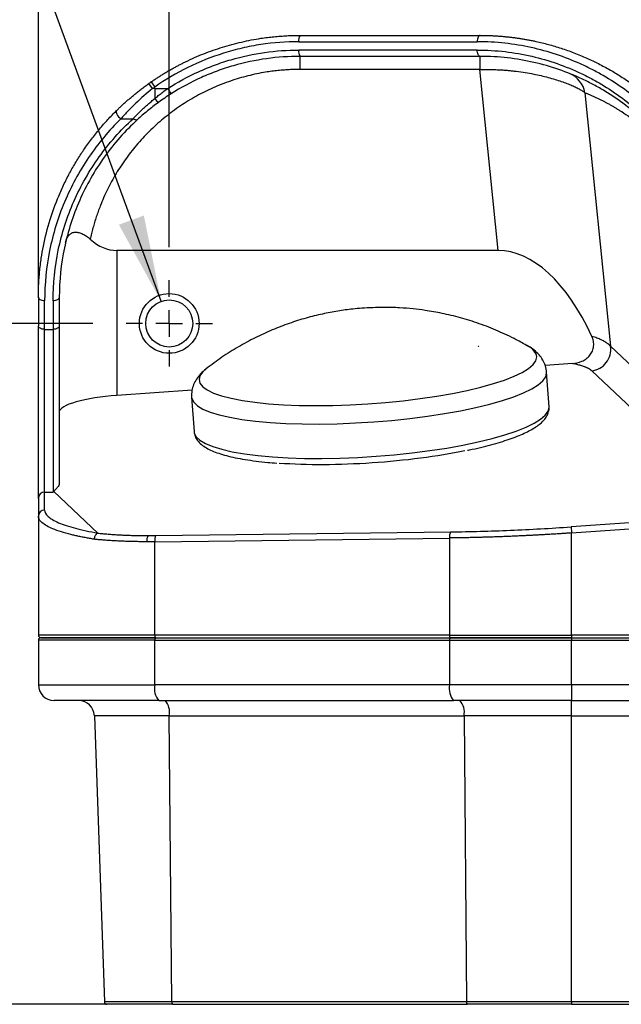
# Model space of a CAD drawing. Header units: millimetres. Extents: x 32 to 1494, y 32 to 1048.
# Tile 10 of 27: x 187 to 302, y 455 to 643. Entities that reach past the tile are written whole.
import ezdxf

# ---------------------------------------------------------------- set-up
doc = ezdxf.new("R2010")
doc.units = ezdxf.units.MM
doc.header["$LTSCALE"] = 5
doc.linetypes.add('CENTERX2', pattern=[20.32, 12.7, -2.54, 2.54, -2.54])
doc.layers.add('CENTER', color=40, linetype='CENTERX2')
doc.layers.add('DIMENSIONS', color=140, linetype='Continuous', lineweight=25)
doc.styles.add('SLDTEXTSTYLE0', font='TXT', dxfattribs={"width": 0.7})
doc.dimstyles.new('SLDDIMSTYLE0', dxfattribs={"dimtxt": 10.790039, "dimasz": 16.51, "dimexe": 0, "dimexo": 0.0625, "dimgap": 2.69751, "dimtad": 0, "dimtih": 1, "dimtoh": 1, "dimrnd": 1e-09, "dimzin": 4, "dimdsep": 46, "dimtxsty": 'SLDTEXTSTYLE0', "dimsah": 1, "dimcen": 0.09, "dimadec": 0, "dimazin": 1, "dimtfac": 1, "dimtofl": 0, "dimtmove": 0, "dimatfit": 3, "dimfxl": 0, "dimfrac": 2, "dimtolj": 1, "dimtzin": 12, "dimarcsym": 0})
doc.dimstyles.new('SLDDIMSTYLE1', dxfattribs={"dimtxt": 10.790039, "dimasz": 16.51, "dimexe": 0, "dimexo": 0.0625, "dimgap": 2.69751, "dimtad": 0, "dimtih": 1, "dimtoh": 1, "dimrnd": 1e-09, "dimzin": 4, "dimdsep": 46, "dimtxsty": 'SLDTEXTSTYLE0', "dimsah": 1, "dimcen": 0, "dimadec": 0, "dimazin": 1, "dimtfac": 1, "dimtofl": 0, "dimtmove": 0, "dimatfit": 3, "dimfxl": 0, "dimfrac": 2, "dimtolj": 1, "dimtzin": 12, "dimarcsym": 0})

# ---------------------------------------------------------------- blocks, each defined once
blk = doc.blocks.new('_D')
at = {"layer": 'DIMENSIONS'}
for p, q in [((215.77, 600.06), (215.77, 706.35)), ((655.77, 600.06), (655.77, 706.35)), ((215.77, 690.47), (402.85, 690.47)), ((417.48, 690.47), (413.85, 690.47)), ((413.85, 690.47), (413.85, 673.33)), ((458.52, 690.47), (462.14, 690.47)), ((462.14, 690.47), (462.14, 673.33)), ((655.77, 690.47), (473.14, 690.47)), ((413.85, 673.33), (417.48, 673.33)), ((462.14, 673.33), (458.52, 673.33))]:
    blk.add_line(p, q, dxfattribs=at)
for points in [[(215.77, 690.47), (232.28, 687.93), (232.28, 693.01)], [(655.77, 690.47), (639.26, 693.01), (639.26, 687.93)]]:
    blk.add_solid(points, dxfattribs=at)
at = {"layer": 'DIMENSIONS', "char_height": 10.583, "attachment_point": 1, "style": 'SLDTEXTSTYLE0'}
for s, insert in [('440.0', (417.48, 706.53)), ('17.32', (417.48, 686.97))]:
    blk.add_mtext(s, dxfattribs=dict(at, insert=insert))
blk = doc.blocks.new('_D_1')
at = {"layer": 'DIMENSIONS'}
for p, q in [((190.77, 591.37), (190.77, 754.78)), ((680.77, 591.37), (680.77, 754.78)), ((190.77, 738.9), (402.85, 738.9)), ((417.48, 738.9), (413.85, 738.9)), ((413.85, 738.9), (413.85, 721.75)), ((458.52, 738.9), (462.14, 738.9)), ((462.14, 738.9), (462.14, 721.75)), ((680.77, 738.9), (473.14, 738.9)), ((413.85, 721.75), (417.48, 721.75)), ((462.14, 721.75), (458.52, 721.75))]:
    blk.add_line(p, q, dxfattribs=at)
for points in [[(190.77, 738.9), (207.28, 736.36), (207.28, 741.44)], [(680.77, 738.9), (664.26, 741.44), (664.26, 736.36)]]:
    blk.add_solid(points, dxfattribs=at)
at = {"layer": 'DIMENSIONS', "char_height": 10.583, "attachment_point": 1, "style": 'SLDTEXTSTYLE0'}
for s, insert in [('490.0', (417.48, 754.96)), ('19.29', (417.48, 735.39))]:
    blk.add_mtext(s, dxfattribs=dict(at, insert=insert))
blk = doc.blocks.new('_D_2')
at = {"layer": 'DIMENSIONS'}
for p, q in [((123.46, 699.05), (119.84, 699.05)), ((119.84, 699.05), (119.84, 681.9)), ((155.53, 699.05), (159.15, 699.05)), ((159.15, 699.05), (159.15, 681.9)), ((179.9, 683.38), (170.71, 683.38)), ((214.23, 589.69), (179.9, 683.38)), ((119.84, 681.9), (123.46, 681.9)), ((159.15, 681.9), (155.53, 681.9))]:
    blk.add_line(p, q, dxfattribs=at)
blk.add_solid([(214.23, 589.69), (210.93, 606.07), (206.16, 604.32)], dxfattribs=at)
at = {"layer": 'DIMENSIONS', "char_height": 10.583, "attachment_point": 1, "style": 'SLDTEXTSTYLE0'}
for s, insert in [('%%c', (119.81, 715.11)), ('9.0', (136.1, 715.11)), ('0.35', (123.46, 695.54)), ('TYP.', (123.98, 675.98))]:
    blk.add_mtext(s, dxfattribs=dict(at, insert=insert))
blk = doc.blocks.new('_D_3')
at = {"layer": 'DIMENSIONS'}
for p, q in [((201.18, 585.47), (124.88, 585.47)), ((140.75, 585.47), (140.75, 552.31)), ((124.72, 532.74), (121.1, 532.74)), ((121.1, 532.74), (121.1, 515.59)), ((156.79, 532.74), (160.41, 532.74)), ((160.41, 532.74), (160.41, 515.59)), ((121.1, 515.59), (124.72, 515.59)), ((160.41, 515.59), (156.79, 515.59)), ((140.75, 455.47), (140.75, 513.18)), ((210.05, 455.47), (124.88, 455.47))]:
    blk.add_line(p, q, dxfattribs=at)
for points in [[(140.75, 585.47), (138.21, 568.96), (143.29, 568.96)], [(140.75, 455.47), (143.29, 471.98), (138.21, 471.98)]]:
    blk.add_solid(points, dxfattribs=at)
at = {"layer": 'DIMENSIONS', "char_height": 10.583, "attachment_point": 1, "style": 'SLDTEXTSTYLE0'}
for s, insert in [('130.0', (120.23, 548.8)), ('5.12', (124.72, 529.24))]:
    blk.add_mtext(s, dxfattribs=dict(at, insert=insert))
blk = doc.blocks.new('SW_CENTERMARKSYMBOL_1')
at = {"layer": 'CENTER', "color": 0}
for p, q in [((0, 5.08), (0, 8.24)), ((0, 0), (0, 2.54)), ((-5.08, 0), (-8.24, 0)), ((0, 0), (-2.54, 0)), ((0, 0), (0, -2.54)), ((0, 0), (2.54, 0)), ((5.08, 0), (8.24, 0)), ((0, -5.08), (0, -8.24))]:
    blk.add_line(p, q, dxfattribs=at)

msp = doc.modelspace()

# ---------------------------------------------------------------- linework, layer by layer
for p, q in [((240.520238, 639.265086), (274.616641, 639.265086)), ((274.616641, 637.665086), (240.520238, 637.665086)), ((240.773156, 633.965086), (240.773156, 636.465086)), ((275.102102, 636.465086), (275.102102, 633.965086)), ((275.102102, 633.965086), (240.773156, 633.965086)), ((278.591411, 599.39329), (275.102102, 633.965086)), ((212.575777, 630.294069), (211.882399, 631.27347)), ((212.325849, 631.583826), (213.008585, 630.596976)), ((212.575777, 630.294069), (213.008585, 630.596976)), ((213.008585, 630.294069), (212.575777, 630.294069)), ((213.008585, 630.294069), (213.008585, 630.596976)), ((213.008585, 630.294069), (213.008585, 628.409155)), ((295.20408, 629.51768), (300.090621, 581.102225)), ((206.543248, 624.558305), (208.865687, 624.558305)), ((278.591411, 599.39329), (205.773156, 599.39329)), ((205.773156, 599.39329), (205.773156, 571.720809)), ((190.773156, 590.465086), (190.773156, 585.020985)), ((194.773156, 590.465086), (194.773156, 585.020985)), ((191.973156, 584.332693), (191.973156, 589.776795)), ((193.573156, 589.776795), (193.573156, 584.332693)), ((191.973156, 584.332693), (193.573156, 584.332693)), ((191.973156, 553.249551), (191.973156, 584.332693)), ((193.573156, 584.332693), (193.573156, 553.249551)), ((284.42858, 581.074819), (284.179725, 581.212429)), ((328.255954, 554.600731), (300.090621, 581.102225)), ((292.793742, 577.813221), (287.610374, 577.450327)), ((222.978055, 576.909012), (222.776943, 576.756961)), ((288.342536, 569.554543), (287.882052, 576.131846)), ((287.885703, 576.027286), (287.882056, 576.131786)), ((324.662056, 549.923794), (296.496723, 576.425288)), ((220.132282, 572.726108), (205.773156, 571.720809)), ((220.048095, 571.382713), (220.508579, 564.805409)), ((288.346188, 569.449983), (288.342536, 569.554543)), ((220.505858, 564.857136), (220.508579, 564.805409)), ((191.973156, 549.845066), (191.973156, 553.249551)), ((191.973156, 553.249551), (193.573156, 553.249551)), ((193.726093, 553.372264), (202.14305, 545.452531)), ((190.773156, 552.072854), (190.773156, 548.668369)), ((190.773156, 548.668369), (190.773156, 525.965086)), ((325.210738, 548.91391), (292.539934, 546.626589)), ((292.621881, 545.456108), (331.059265, 548.147154)), ((213.237221, 544.967428), (269.556803, 545.667699)), ((292.539934, 546.626589), (292.621881, 545.456108)), ((292.621881, 525.965086), (292.621881, 545.456108)), ((213.008585, 543.796948), (269.328167, 544.497218)), ((213.008585, 525.965086), (213.008585, 543.796948)), ((269.328167, 544.497218), (269.328167, 525.965086)), ((213.008585, 525.965086), (190.773156, 525.965086)), ((213.008585, 524.965086), (190.773156, 524.965086)), ((190.773156, 524.965086), (190.773156, 516.465086)), ((269.328167, 525.965086), (213.008585, 525.965086)), ((213.008585, 524.965086), (269.328167, 524.965086)), ((213.008585, 516.465086), (213.008585, 524.965086)), ((213.137994, 525.465086), (269.457576, 525.465086)), ((269.328167, 525.965086), (292.621881, 525.965086)), ((269.328167, 524.965086), (292.621881, 524.965086)), ((269.328167, 524.965086), (269.328167, 516.465086)), ((578.924431, 525.965086), (292.621881, 525.965086)), ((292.621881, 525.965086), (292.621881, 525.465086)), ((292.621881, 525.465086), (292.621881, 524.965086)), ((292.621881, 525.465086), (578.924431, 525.465086)), ((292.621881, 524.965086), (578.924431, 524.965086)), ((292.621881, 516.465086), (292.621881, 524.965086)), ((190.773156, 516.465086), (213.008585, 516.465086)), ((269.328167, 516.465086), (213.008585, 516.465086)), ((292.621881, 516.465086), (269.328167, 516.465086)), ((292.621881, 516.465086), (292.621881, 513.465086)), ((578.924431, 516.465086), (292.621881, 516.465086)), ((213.785042, 513.465086), (270.104624, 513.465086)), ((292.621881, 513.465086), (578.924431, 513.465086)), ((292.621881, 510.569785), (292.621881, 513.465086)), ((215.778235, 510.569785), (201.474262, 510.569785)), ((201.474262, 510.569785), (203.38171, 455.947637)), ((215.778235, 510.569785), (272.097817, 510.569785)), ((216.271918, 455.947637), (215.778235, 510.569785)), ((292.621881, 510.569785), (272.097817, 510.569785)), ((272.097817, 510.569785), (272.591501, 455.947637)), ((292.621881, 510.569785), (578.924431, 510.569785)), ((292.621881, 455.947637), (292.621881, 510.569785)), ((216.271918, 455.947637), (203.38171, 455.947637)), ((272.591501, 455.947637), (216.271918, 455.947637)), ((216.401249, 455.465086), (272.720831, 455.465086)), ((292.621881, 455.947637), (272.591501, 455.947637)), ((578.924431, 455.947637), (292.621881, 455.947637)), ((292.621881, 455.947637), (292.621881, 455.465086)), ((292.621881, 455.465086), (578.924431, 455.465086))]:
    msp.add_line(p, q)
at = {"flags": 128}
for points in [[(275.18301, 640.465086), (275.072517, 640.442029), (274.96627, 640.373742), (274.868352, 640.26285), (274.782526, 640.113615), (274.712091, 639.931771), (274.659753, 639.724307), (274.627523, 639.499195), (274.616641, 639.265086)], [(275.18301, 636.465086), (275.072517, 636.488144), (274.96627, 636.556431), (274.868352, 636.667323), (274.782526, 636.816558), (274.712091, 636.998402), (274.659753, 637.205866), (274.627523, 637.430978), (274.616641, 637.665086)], [(205.701529, 626.101879), (205.634572, 625.984062), (205.623659, 625.820758), (205.669465, 625.622042), (205.769164, 625.400169), (205.916607, 625.168824), (206.1027, 624.942276), (206.315965, 624.734498), (206.543248, 624.558305)], [(209.676894, 624.362321), (209.615285, 624.322147), (209.538628, 624.30053), (209.448462, 624.297905), (209.346598, 624.314324), (209.235081, 624.349457), (209.116148, 624.4026), (208.992187, 624.472684), (208.865687, 624.558305)], [(191.973156, 589.776795), (191.739048, 589.79002), (191.513936, 589.829188), (191.306472, 589.892793), (191.124628, 589.978391), (190.975392, 590.082692), (190.864501, 590.201689), (190.796214, 590.330807), (190.773156, 590.465086)], [(194.773156, 590.465086), (194.750098, 590.330807), (194.681811, 590.201689), (194.57092, 590.082692), (194.421684, 589.978391), (194.23984, 589.892793), (194.032376, 589.829188), (193.807264, 589.79002), (193.573156, 589.776795)], [(191.973156, 584.332693), (191.739048, 584.345919), (191.513936, 584.385086), (191.306472, 584.448691), (191.124628, 584.534289), (190.975392, 584.638591), (190.864501, 584.757587), (190.796214, 584.886706), (190.773156, 585.020985)], [(194.773156, 585.020985), (194.750098, 584.886706), (194.681811, 584.757587), (194.57092, 584.638591), (194.421684, 584.534289), (194.23984, 584.448691), (194.032376, 584.385086), (193.807264, 584.345919), (193.573156, 584.332693)], [(274.783881, 581.103604), (274.834632, 581.096061), (274.922325, 581.082899)], [(222.776943, 576.756961), (222.172098, 576.21278), (221.643578, 575.474726), (221.466759, 574.752424), (221.643578, 574.053788), (222.172098, 573.386473), (223.046528, 572.757789), (224.257288, 572.174624), (225.791113, 571.643368), (227.631197, 571.169841), (229.75738, 570.759232), (232.146368, 570.416039), (234.771986, 570.144023), (237.605467, 569.946162), (240.615767, 569.824626), (243.769905, 569.780746), (247.033323, 569.815002), (250.370266, 569.92702), (253.744175, 570.115572), (257.118084, 570.378592), (260.455027, 570.713198), (263.718445, 571.115725), (266.872583, 571.581762), (269.882883, 572.106203), (272.716364, 572.683303), (275.341982, 573.306739), (277.73097, 573.969679), (279.857153, 574.664862), (281.697237, 575.384669), (283.231062, 576.121216), (284.441822, 576.866431), (285.316252, 577.612151), (285.844772, 578.350205), (286.021591, 579.072507)], [(220.047438, 571.392555), (220.089419, 571.122574), (220.448509, 570.415085), (221.162883, 569.743025), (222.224969, 569.113516), (223.623508, 568.533233), (225.343675, 568.008326), (227.367235, 567.544359), (229.67274, 567.146251), (232.235749, 566.818222), (235.029094, 566.563748), (238.023166, 566.385527), (241.186226, 566.285449), (244.484744, 566.264574), (247.883757, 566.323123), (251.347233, 566.460476), (254.838459, 566.675178), (258.320426, 566.964951), (261.756226, 567.326725), (265.109438, 567.756664), (268.344516, 568.250211), (271.427169, 568.802135), (274.32472, 569.406584), (277.006453, 570.057152), (279.443941, 570.746942), (281.611348, 571.468642), (283.485697, 572.214603), (285.04712, 572.976916), (286.279065, 573.747501), (287.168475, 574.51819), (287.705919, 575.280813), (287.885703, 576.027286)], [(220.508579, 564.805409), (220.549903, 564.54527), (220.908994, 563.837782), (221.623368, 563.165721), (222.685454, 562.536213), (224.083992, 561.95593), (225.804159, 561.431023), (227.82772, 560.967056), (230.133224, 560.568948), (232.696233, 560.240918), (235.489579, 559.986444), (238.48365, 559.808224), (241.64671, 559.708145), (244.945229, 559.68727), (248.344241, 559.74582), (251.807717, 559.883173), (255.298943, 560.097874), (258.780911, 560.387648), (262.216711, 560.749422), (265.569922, 561.179361), (268.805001, 561.672908), (271.887654, 562.224832), (274.785204, 562.829281), (277.466937, 563.479849), (279.904426, 564.169639), (282.071832, 564.891339), (283.946181, 565.637299), (285.507604, 566.399613), (286.73955, 567.170198), (287.628959, 567.940887), (288.166404, 568.70351), (288.346188, 569.449983)]]:
    msp.add_lwpolyline(points, dxfattribs=at)
for radius in [5.7, 4.5]:
    msp.add_circle((215.773156, 585.465086), radius)
for centre, radius, start, end in [((242.133315, 639.55176), 1.638352, 146.11922989, 190.07730223), ((242.133315, 637.378413), 1.638352, 169.92269777, 213.88077011), ((193.898064, 634.399338), 81.311191, 359.69532016, 1.45578236), ((290.399285, 628.666603), 4.879589, 10.04466649, 68.061327), ((240.773156, 590.465086), 50, 124.67676914, 125.29701708), ((231.718749, 640.263332), 19.036481, 211.45331362, 215.10273637), ((214.952176, 629.545697), 2.251505, 210.31755565, 236.65173367), ((274.781725, 580.858195), 0.265067, 57.96535565, 77.72539395), ((283.214623, 578.474168), 2.870032, 12.03319241, 64.97732504), ((296.031452, 580.502114), 4.10329, 276.51076654, 8.40973966), ((191.961618, 552.061087), 1.18852, 89.44374882, 179.43273252), ((191.961618, 548.656602), 1.18852, 89.44374882, 179.43273252), ((271.299181, 544.71978), 1.98354, 151.4521627, 186.44241219), ((213.210007, 543.980439), 1.741103, 145.8339532, 186.35397533), ((214.979599, 544.01951), 1.98354, 151.4521627, 186.44241219), ((191.273156, 525.965086), 0.5, 180, 270), ((191.273156, 524.965086), 0.5, 90, 180), ((213.588605, 525.84846), 0.591629, 168.63094549, 220.39069191), ((213.588605, 525.081713), 0.591629, 139.60930809, 191.36905451), ((269.908187, 525.84846), 0.591629, 168.63094549, 220.39069191), ((269.908187, 525.081713), 0.591629, 139.60930809, 191.36905451), ((193.773156, 516.465086), 3, 180, 270), ((216.488705, 515.765327), 3.549775, 168.63094549, 220.39069191), ((272.808287, 515.765327), 3.549775, 168.63094549, 220.39069191), ((198.47609, 510.465086), 3, 2, 90), ((212.424962, 511.222696), 3.416245, 348.98187628, 41.02515592), ((268.744544, 511.222696), 3.416245, 348.98187628, 41.02515592), ((203.881405, 455.965086), 0.5, 182, 270), ((216.830797, 455.838818), 0.569374, 168.98187628, 221.02515592), ((273.150379, 455.838818), 0.569374, 168.98187628, 221.02515592)]:
    msp.add_arc(centre, radius, start, end)
for centre, major_axis, ratio, start_param, end_param in [((205.773156, 618.445849), (0, 19.052559), 0.5773502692, 2.6605314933, 3.1415926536), ((281.770686, 557.39329), (-4.233686, 41.947026), 0.4981008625, 5.3175092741, 6.2329545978), ((205.773156, 569.357115), (10.998647, 0.807105), 0.2137830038, 1.5551097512, 3.125906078)]:
    msp.add_ellipse(centre, major_axis=major_axis, ratio=ratio, start_param=start_param, end_param=end_param)
for points, knots in [([(212.325849, 631.583826), (212.523152, 631.719122), (212.916328, 631.988733), (213.511181, 632.380962), (214.106752, 632.762505), (214.703326, 633.132711), (215.300532, 633.491896), (215.898179, 633.840122), (216.496033, 634.177524), (217.093879, 634.504221), (217.691503, 634.82034), (218.288703, 635.126011), (219.834666, 635.891406), (222.355204, 637.000848), (225.939557, 638.263867), (229.586182, 639.246634), (232.474865, 639.794594), (234.539803, 640.080264), (235.781177, 640.220468), (237.026113, 640.329806), (238.2738, 640.407427), (239.523674, 640.456077), (240.356351, 640.462081), (240.773156, 640.465086)], [0, 0, 0, 0, 0.0235630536, 0.0469555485, 0.0701777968, 0.0932301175, 0.1161128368, 0.1388262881, 0.1613708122, 0.183746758, 0.2059544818, 0.2279943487, 0.2498667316, 0.3760041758, 0.4993088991, 0.6250245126, 0.7497700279, 0.791264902, 0.8328388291, 0.8744955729, 0.9162388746, 0.9580724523, 1, 1, 1, 1]), ([(240.520238, 639.265086), (238.099128, 639.265086), (235.691666, 639.082566), (232.102214, 638.535444), (230.909364, 638.307331), (229.125886, 637.894924), (228.532362, 637.745737), (227.347327, 637.423502), (226.754721, 637.250076), (223.82011, 636.329561), (221.550054, 635.42048), (217.162713, 633.265217), (215.045346, 632.019029), (213.008585, 630.596976)], [0, 0, 0, 0, 0.25, 0.25, 0.375, 0.375, 0.4375, 0.4375, 0.5, 0.5, 0.75, 0.75, 1, 1, 1, 1]), ([(309.938156, 623.793547), (308.830617, 624.988998), (307.676865, 626.114309), (305.27596, 628.236469), (304.028785, 629.233253), (301.437209, 631.102432), (300.092816, 631.974803), (297.998432, 633.188544), (297.287316, 633.577275), (295.838001, 634.322232), (295.098124, 634.679197), (291.348895, 636.370351), (288.212805, 637.419019), (283.28795, 638.503977), (281.609402, 638.783611), (278.173675, 639.164117), (276.416493, 639.265086), (274.616641, 639.265086)], [0, 0, 0, 0, 0.125, 0.125, 0.25, 0.25, 0.375, 0.375, 0.4375, 0.4375, 0.5, 0.5, 0.75, 0.75, 0.875, 0.875, 1, 1, 1, 1]), ([(275.18301, 640.465086), (275.416302, 640.464142), (275.884359, 640.462246), (276.585785, 640.446932), (277.289351, 640.422391), (277.994713, 640.387629), (278.70178, 640.3428), (279.41039, 640.287753), (280.120396, 640.22242), (280.831644, 640.146713), (281.543978, 640.060552), (282.25724, 639.963859), (282.971269, 639.856557), (283.685901, 639.738571), (284.40097, 639.609829), (285.11631, 639.470261), (286.396085, 639.201117), (288.251521, 638.748413), (290.675083, 638.027606), (293.132446, 637.157182), (295.51318, 636.169293), (297.839953, 635.060942), (299.99998, 633.894762), (302.158798, 632.588314), (303.832306, 631.458406), (305.209658, 630.451478), (306.290534, 629.619547), (307.283497, 628.806784), (308.270876, 627.956911), (309.161853, 627.154028), (310.110291, 626.250115), (310.948287, 625.413313), (311.463076, 624.869496), (311.705787, 624.613099)], [0, 0, 0, 0, 0.0159303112, 0.0319612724, 0.0480934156, 0.0643272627, 0.080663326, 0.0971021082, 0.1136441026, 0.1302897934, 0.1470396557, 0.1638941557, 0.1808537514, 0.1979188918, 0.215090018, 0.2323675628, 0.2497519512, 0.308382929, 0.3694818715, 0.4330613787, 0.4991326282, 0.5597478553, 0.6248162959, 0.6828960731, 0.7496519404, 0.7772847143, 0.8120076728, 0.8529262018, 0.8744505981, 0.9106599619, 0.9436545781, 0.9734345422, 1, 1, 1, 1]), ([(215.479381, 630.330027), (217.367987, 631.538252), (219.323553, 632.598654), (222.353625, 633.973331), (223.379841, 634.395438), (225.464803, 635.166795), (226.525925, 635.51645), (229.711576, 636.441482), (231.852124, 636.899368), (236.163567, 637.511185), (238.334513, 637.665086), (240.520238, 637.665086)], [0, 0, 0, 0, 0.25, 0.25, 0.375, 0.375, 0.5, 0.5, 0.75, 0.75, 1, 1, 1, 1]), ([(274.616641, 637.665086), (276.42073, 637.665086), (278.210253, 637.558771), (281.692228, 637.155332), (283.388733, 636.859113), (288.35466, 635.712929), (291.501249, 634.608596), (295.247452, 632.833067), (295.984996, 632.45893), (297.429033, 631.67802), (298.136888, 631.270609), (300.219701, 629.998594), (301.554014, 629.084421), (304.120776, 627.1244), (305.353219, 626.07859), (307.719579, 623.848676), (308.853533, 622.664669), (309.938156, 621.403513)], [0, 0, 0, 0, 0.125, 0.125, 0.25, 0.25, 0.5, 0.5, 0.5625, 0.5625, 0.625, 0.625, 0.75, 0.75, 0.875, 0.875, 1, 1, 1, 1]), ([(240.773156, 636.465086), (238.623418, 636.465086), (236.488214, 636.315098), (232.247756, 635.718836), (230.142451, 635.27259), (227.00925, 634.371077), (225.965599, 634.030311), (223.914964, 633.278565), (222.905644, 632.867189), (219.925461, 631.527462), (218.002093, 630.494021), (216.14458, 629.316511)], [0, 0, 0, 0, 0.25, 0.25, 0.5, 0.5, 0.625, 0.625, 0.75, 0.75, 1, 1, 1, 1]), ([(309.92298, 620.616943), (308.856212, 621.846039), (307.74093, 622.999941), (305.413531, 625.173162), (304.201379, 626.192383), (301.676878, 628.102574), (300.364533, 628.993505), (298.316012, 630.23318), (297.619812, 630.630233), (296.199549, 631.39129), (295.474148, 631.755915), (291.789625, 633.486304), (288.694842, 634.562561), (283.810676, 635.679604), (282.142102, 635.968292), (278.717456, 636.361474), (276.957392, 636.465086), (275.18301, 636.465086)], [0, 0, 0, 0, 0.125, 0.125, 0.25, 0.25, 0.375, 0.375, 0.4375, 0.4375, 0.5, 0.5, 0.75, 0.75, 0.875, 0.875, 1, 1, 1, 1]), ([(240.773156, 633.965086), (240.572426, 633.964241), (240.171142, 633.96255), (239.569596, 633.948857), (238.968752, 633.926994), (238.368612, 633.896161), (237.769174, 633.856573), (237.170439, 633.808172), (236.572408, 633.750974), (235.97508, 633.684974), (235.378457, 633.610175), (234.78253, 633.526572), (233.245447, 633.287974), (230.782919, 632.779986), (227.431211, 631.786231), (224.14277, 630.497907), (220.932362, 628.904183), (217.856998, 627.027753), (214.946402, 624.876164), (212.235615, 622.478167), (209.761563, 619.86397), (207.535583, 617.059474), (205.592747, 614.117304), (203.923697, 611.052108), (202.851918, 608.612524), (202.190854, 606.850968), (201.831474, 605.808914), (201.500378, 604.758337), (201.198262, 603.699107), (200.92249, 602.631653), (200.763066, 601.914694), (200.683234, 601.555672)], [0, 0, 0, 0, 0.0101235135, 0.0202380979, 0.030346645, 0.040452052, 0.0505572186, 0.0606650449, 0.0707784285, 0.0809002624, 0.0910334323, 0.1011808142, 0.111345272, 0.1697895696, 0.2286235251, 0.2897627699, 0.351535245, 0.4149784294, 0.479217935, 0.5442666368, 0.6101533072, 0.6758120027, 0.7422261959, 0.8073119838, 0.872980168, 0.894068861, 0.9151740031, 0.9363076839, 0.957481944, 0.978708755, 1, 1, 1, 1]), ([(275.208105, 633.966954), (275.367455, 633.969277), (275.684389, 633.973896), (276.156805, 633.975104), (276.623389, 633.972256), (277.083927, 633.965113), (277.538228, 633.953947), (277.986113, 633.938897), (278.427419, 633.920138), (278.861998, 633.897837), (279.289713, 633.872161), (279.710443, 633.843279), (280.124078, 633.811358), (280.530522, 633.776565), (280.929692, 633.739067), (281.321511, 633.699028), (281.705932, 633.656611), (283.117267, 633.489506), (285.37103, 633.128087), (287.793272, 632.562682), (289.491876, 632.07696), (290.69648, 631.685303), (291.772517, 631.291505), (292.732457, 630.897002), (293.558926, 630.515588), (294.137235, 630.212705), (294.529935, 629.984659), (294.789874, 629.82092), (295.018666, 629.663922), (295.142189, 629.566495), (295.20408, 629.51768)], [0, 0, 0, 0, 0.0170533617, 0.0339179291, 0.0505937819, 0.0670810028, 0.083379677, 0.0994898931, 0.1154117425, 0.1311453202, 0.1466907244, 0.1620480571, 0.1772174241, 0.192198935, 0.2069927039, 0.2215988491, 0.2360174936, 0.2502487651, 0.3814617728, 0.5000166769, 0.5637624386, 0.6252280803, 0.6882799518, 0.7498927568, 0.8127220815, 0.8750361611, 0.9061030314, 0.9372785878, 0.9685739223, 1, 1, 1, 1]), ([(205.701529, 626.101879), (205.778382, 626.177233), (205.93286, 626.328699), (206.17134, 626.558703), (206.416243, 626.791966), (206.668075, 627.028509), (206.926813, 627.268176), (207.192577, 627.510852), (207.465451, 627.756407), (207.745527, 628.00471), (208.032897, 628.255626), (208.327655, 628.509018), (208.724267, 628.844598), (209.230552, 629.262898), (209.855157, 629.762682), (210.505917, 630.265955), (211.182584, 630.772754), (211.647153, 631.105152), (211.882399, 631.27347)], [0, 0, 0, 0, 0.0430237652, 0.0864800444, 0.1303996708, 0.1748125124, 0.2197474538, 0.265232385, 0.3112941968, 0.3579587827, 0.4052510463, 0.4531949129, 0.5018133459, 0.5966855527, 0.6938068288, 0.7933154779, 0.8953400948, 1, 1, 1, 1]), ([(212.575777, 630.294069), (211.466788, 629.401886), (210.406706, 628.469931), (208.893134, 627.026121), (208.401377, 626.53722), (207.444735, 625.547652), (206.979334, 625.045997), (206.543248, 624.558305)], [0, 0, 0, 0, 0.5, 0.5, 0.75, 0.75, 1, 1, 1, 1]), ([(213.008585, 628.409155), (213.120001, 628.501358), (213.343791, 628.686558), (213.684922, 628.962351), (214.031836, 629.237872), (214.384819, 629.512712), (214.743866, 629.786648), (215.108769, 630.059817), (215.355483, 630.239694), (215.479381, 630.330027)], [0, 0, 0, 0, 0.1391952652, 0.2795871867, 0.4211880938, 0.5640124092, 0.7080765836, 0.8533990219, 1, 1, 1, 1]), ([(208.865687, 624.558305), (208.941341, 624.636875), (209.093446, 624.794845), (209.328566, 625.034975), (209.570246, 625.278682), (209.818915, 625.525903), (210.074457, 625.77637), (210.336904, 626.029868), (210.606246, 626.286168), (210.882486, 626.545047), (211.165624, 626.806278), (211.455658, 627.069638), (211.752594, 627.334899), (212.056412, 627.601853), (212.367185, 627.870225), (212.684635, 628.139994), (212.900194, 628.319096), (213.008585, 628.409155)], [0, 0, 0, 0, 0.061699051, 0.1240484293, 0.1870631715, 0.2507578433, 0.3151465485, 0.3802429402, 0.4460602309, 0.5126112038, 0.579908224, 0.6479632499, 0.7167878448, 0.7863931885, 0.8567900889, 0.9279889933, 1, 1, 1, 1]), ([(295.20408, 629.51768), (295.392086, 629.441785), (295.766088, 629.290806), (296.326475, 629.052335), (296.882594, 628.806564), (297.434613, 628.552575), (297.982487, 628.29061), (298.526228, 628.020606), (299.065833, 627.74258), (299.601303, 627.456526), (300.132638, 627.162446), (300.659837, 626.86034), (301.182901, 626.550206), (301.701829, 626.232054), (303.121274, 625.3326), (305.362898, 623.74493), (307.9535, 621.500244), (309.899798, 619.529965), (311.239954, 618.032365), (312.502629, 616.474502), (313.508946, 615.100885), (314.272651, 613.970222), (314.808707, 613.133491), (315.324313, 612.284001), (315.752431, 611.538497), (316.09607, 610.912284), (316.35889, 610.417434), (316.614858, 609.919126), (316.863961, 609.417538), (317.106248, 608.912009), (317.341555, 608.404857), (317.497013, 608.05377), (317.573295, 607.881495)], [0, 0, 0, 0, 0.0279026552, 0.0555069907, 0.0828133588, 0.1098221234, 0.1365336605, 0.1629483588, 0.1890666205, 0.2148888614, 0.2404155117, 0.2656470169, 0.2905838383, 0.3152264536, 0.3395753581, 0.4919972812, 0.6286761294, 0.6909373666, 0.7488723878, 0.802140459, 0.8509721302, 0.8735057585, 0.894929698, 0.9152584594, 0.9345090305, 0.9448773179, 0.9548996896, 0.9645806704, 0.9739252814, 0.9829391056, 0.9916283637, 1, 1, 1, 1]), ([(190.773156, 590.465086), (190.774099, 590.69901), (190.775932, 591.153477), (190.790111, 591.815055), (190.810797, 592.436338), (190.837289, 593.017285), (190.867991, 593.557878), (190.901648, 594.058128), (190.937041, 594.518066), (190.973065, 594.937736), (191.079356, 596.069403), (191.297997, 597.830497), (191.883408, 601.181307), (192.895681, 605.1664), (194.339326, 609.134884), (195.696018, 612.150877), (196.857632, 614.413313), (198.092356, 616.547905), (199.201049, 618.266449), (200.140939, 619.612217), (200.886832, 620.624713), (201.650433, 621.608712), (202.430604, 622.564125), (203.226015, 623.49105), (204.036127, 624.38909), (204.8576, 625.259834), (205.421593, 625.822568), (205.701529, 626.101879)], [0, 0, 0, 0, 0.0182434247, 0.035443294, 0.0515996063, 0.0667123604, 0.0807815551, 0.0938071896, 0.1057892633, 0.116727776, 0.1266227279, 0.1943176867, 0.2547325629, 0.3906328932, 0.5113542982, 0.57759628, 0.6414513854, 0.7029280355, 0.7620356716, 0.7932679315, 0.8240714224, 0.8544480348, 0.8843997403, 0.9139285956, 0.943036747, 0.971726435, 1, 1, 1, 1]), ([(213.714464, 627.664914), (212.981966, 627.132104), (212.278156, 626.587019), (210.930809, 625.482131), (210.28702, 624.922031), (209.676894, 624.362321)], [0, 0, 0, 0, 0.5, 0.5, 1, 1, 1, 1]), ([(206.543248, 624.558305), (204.243665, 622.295191), (202.169263, 619.803274), (198.552118, 614.45946), (197.009441, 611.607673), (194.516213, 605.655875), (193.565726, 602.556018), (192.294181, 596.229624), (191.973156, 593.003289), (191.973156, 589.776795)], [0, 0, 0, 0, 0.25, 0.25, 0.5, 0.5, 0.75, 0.75, 1, 1, 1, 1]), ([(193.573156, 589.776795), (193.573156, 593.03548), (193.911817, 596.293974), (195.252026, 602.671965), (196.253532, 605.791221), (198.876664, 611.757301), (200.498208, 614.603943), (204.292138, 619.903096), (206.46444, 622.355475), (208.865687, 624.558305)], [0, 0, 0, 0, 0.25, 0.25, 0.5, 0.5, 0.75, 0.75, 1, 1, 1, 1]), ([(209.676894, 624.362321), (207.336698, 622.215498), (205.219621, 619.825465), (201.522147, 614.661036), (199.941829, 611.886767), (197.385387, 606.072366), (196.409343, 603.032414), (195.103207, 596.816575), (194.773156, 593.640924), (194.773156, 590.465086)], [0, 0, 0, 0, 0.25, 0.25, 0.5, 0.5, 0.75, 0.75, 1, 1, 1, 1]), ([(195.976456, 600.91751), (196.045083, 601.21159), (196.130661, 601.482638), (196.295139, 601.84879), (196.356404, 601.964327), (196.488881, 602.173732), (196.560478, 602.268645), (196.792978, 602.524504), (196.973613, 602.656305), (197.365986, 602.832153), (197.582748, 602.879133), (198.034194, 602.897237), (198.272335, 602.869147), (198.757801, 602.749321), (199.002928, 602.658697), (199.496794, 602.422707), (199.743129, 602.277965), (200.221445, 601.947963), (200.455311, 601.761728), (200.683234, 601.555671)], [0, 0, 0, 0, 0.125, 0.125, 0.1875, 0.1875, 0.25, 0.25, 0.375, 0.375, 0.5, 0.5, 0.625, 0.625, 0.75, 0.75, 0.875, 0.875, 1, 1, 1, 1]), ([(256.781525, 588.528654), (255.373997, 588.499192), (253.389055, 588.457643), (250.458859, 588.178978), (247.947271, 587.841497), (244.970124, 587.27523), (241.869614, 586.50278), (238.663743, 585.496626), (235.414167, 584.249269), (232.16276, 582.756448), (228.950717, 581.011755), (225.819595, 579.050693), (223.845955, 577.562253), (222.863123, 576.821039)], [0, 0, 0, 0, 0.1155047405, 0.1628884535, 0.2415422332, 0.3234500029, 0.4115304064, 0.5036923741, 0.5990969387, 0.6970762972, 0.79715665, 0.8989881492, 1, 1, 1, 1]), ([(284.297672, 581.11447), (283.56725, 581.538151), (281.719385, 582.610004), (278.617082, 584.050229), (275.052905, 585.453427), (271.474679, 586.572361), (268.010764, 587.407058), (264.979316, 587.939063), (262.276986, 588.27023), (259.65004, 588.483713), (257.788329, 588.51288), (256.781525, 588.528654)], [0, 0, 0, 0, 0.0878404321, 0.2222239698, 0.3553793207, 0.486240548, 0.6119932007, 0.7259030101, 0.8062975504, 0.8952466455, 1, 1, 1, 1]), ([(194.773156, 585.020985), (194.773156, 584.894758), (194.773156, 584.642445), (194.773156, 584.257066), (194.773156, 583.866986), (194.773156, 583.471687), (194.773156, 583.07131), (194.773156, 582.66581), (194.773156, 581.908536), (194.773156, 580.776623), (194.773156, 579.242544), (194.773156, 577.670821), (194.773156, 576.34014), (194.773156, 575.270379), (194.773156, 574.469422), (194.773156, 573.666089), (194.773156, 573.129609), (194.773156, 572.861165)], [0, 0, 0, 0, 0.0355459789, 0.0710518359, 0.1065342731, 0.1420100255, 0.1774958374, 0.2130084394, 0.2485645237, 0.3742640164, 0.5000049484, 0.6257044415, 0.7514453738, 0.8136211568, 0.8757123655, 0.9378087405, 1, 1, 1, 1]), ([(292.793742, 577.813221), (293.430767, 577.85782), (294.04476, 577.992844), (294.77282, 578.316427), (294.916255, 578.389254), (295.191198, 578.548593), (295.323642, 578.635481), (295.704903, 578.919216), (295.940365, 579.14284), (296.336585, 579.636023), (296.500925, 579.90749), (296.750015, 580.499329), (296.829299, 580.805877), (296.881563, 581.281354), (296.887525, 581.442955), (296.876755, 581.761115), (296.860245, 581.918958), (296.778629, 582.388918), (296.680592, 582.697783), (296.545937, 582.989587)], [0, 0, 0, 0, 0.25, 0.25, 0.3125, 0.3125, 0.375, 0.375, 0.5, 0.5, 0.625, 0.625, 0.75, 0.75, 0.8125, 0.8125, 0.875, 0.875, 1, 1, 1, 1]), ([(300.090621, 581.102225), (300.055825, 581.141037), (299.986781, 581.218049), (299.871635, 581.331029), (299.749618, 581.440973), (299.620341, 581.547777), (299.484525, 581.651483), (299.342587, 581.752105), (299.195014, 581.849676), (299.042261, 581.94423), (298.884778, 582.03581), (298.654894, 582.161795), (298.34062, 582.318872), (297.926226, 582.502479), (297.488155, 582.675262), (297.03157, 582.838013), (296.706744, 582.939487), (296.546112, 582.989668)], [0, 0, 0, 0, 0.05396517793, 0.10707958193, 0.15934336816, 0.21075670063, 0.26131975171, 0.3110327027, 0.35989574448, 0.40790907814, 0.45507291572, 0.50138748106, 0.60535951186, 0.70720357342, 0.80692276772, 0.90452040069, 1, 1, 1, 1]), ([(274.71375, 581.113347), (274.721886, 581.112061), (274.738703, 581.109402), (274.760359, 581.106153), (274.772234, 581.104753), (274.756933, 581.107785), (274.750766, 581.109008)], [0, 0, 0, 0, 0.160393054, 0.3315503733, 0.7305957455, 1, 1, 1, 1]), ([(287.877994, 576.131533), (287.820517, 576.55135), (287.705576, 577.3909), (287.1688, 578.536153), (286.424229, 579.554633), (285.422187, 580.450227), (284.627411, 581.007406), (284.106663, 581.2459), (284.050027, 581.271838)], [0, 0, 0, 0, 0.1679120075, 0.3357902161, 0.5158454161, 0.7212218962, 0.9696803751, 1, 1, 1, 1]), ([(296.496723, 576.425288), (296.465766, 576.453396), (296.403947, 576.509525), (296.298562, 576.592133), (296.184101, 576.673389), (296.059653, 576.753191), (295.92546, 576.831566), (295.781458, 576.908508), (295.627665, 576.984017), (295.464075, 577.058094), (295.290689, 577.130739), (295.067191, 577.217625), (294.78566, 577.317062), (294.436072, 577.426837), (294.062518, 577.531466), (293.664451, 577.630816), (293.243926, 577.725379), (292.943875, 577.783926), (292.793742, 577.813221)], [0, 0, 0, 0, 0.0506211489, 0.1010853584, 0.1514209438, 0.2016564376, 0.2518205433, 0.301942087, 0.3520499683, 0.4021731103, 0.4523404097, 0.5025806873, 0.5861066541, 0.6692010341, 0.7519998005, 0.8346403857, 0.9172610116, 1, 1, 1, 1]), ([(223.08834, 576.971538), (222.979511, 576.898092), (222.492908, 576.569697), (221.782688, 575.897856), (220.982747, 574.920718), (220.412522, 573.841907), (220.052549, 572.663108), (220.048094, 571.833065), (220.045867, 571.418099)], [0, 0, 0, 0, 0.0653096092, 0.2920165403, 0.4902784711, 0.6664534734, 0.8332493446, 1, 1, 1, 1]), ([(190.773156, 552.072854), (190.773156, 553.033961), (190.773156, 555.630679), (190.773156, 563.21052), (190.773156, 567.960461), (190.773156, 572.861165)], [0, 0, 0, 0, 0.5, 0.5, 1, 1, 1, 1]), ([(272.738804, 561.24243), (272.872883, 561.269052), (273.746931, 561.442593), (275.254761, 561.79201), (277.238718, 562.289199), (279.073284, 562.81278), (280.757212, 563.355481), (282.277974, 563.915077), (283.631757, 564.489478), (284.818253, 565.079221), (285.841359, 565.688667), (286.708512, 566.328846), (287.414555, 567.013777), (287.960775, 567.765425), (288.277201, 568.595945), (288.407593, 569.227929), (288.339662, 569.529816), (288.336455, 569.544069)], [0, 0, 0, 0, 0.0142604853, 0.0929624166, 0.1718555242, 0.2506630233, 0.3291659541, 0.4071952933, 0.4846352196, 0.5614388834, 0.6376546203, 0.7134310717, 0.7888317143, 0.8616214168, 0.9299383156, 0.9966921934, 1, 1, 1, 1]), ([(220.513113, 564.822986), (220.560198, 564.514947), (220.656695, 563.88365), (221.172863, 563.041653), (221.895088, 562.311022), (222.8246, 561.68486), (223.928411, 561.139344), (225.201601, 560.657054), (226.678186, 560.219312), (228.365103, 559.82529), (230.251892, 559.477443), (232.330871, 559.181346), (234.350305, 558.954101), (235.734729, 558.85047), (236.312472, 558.807224)], [0, 0, 0, 0, 0.0715851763, 0.1467072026, 0.2311756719, 0.3200865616, 0.404727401, 0.4902657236, 0.5776466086, 0.6662766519, 0.7556895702, 0.8455366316, 0.9355399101, 1, 1, 1, 1]), ([(236.78519, 558.814678), (242.05994, 558.44149), (248.225985, 558.467349), (260.829997, 559.310824), (266.996042, 560.110242), (272.270792, 561.189415)], [0, 0, 0, 0, 0.5, 0.5, 1, 1, 1, 1]), ([(194.773156, 554.886181), (194.773156, 554.763994), (194.72632, 554.639537), (194.584929, 554.388311), (194.489244, 554.261483), (194.273543, 554.007484), (194.152523, 553.880124), (193.971871, 553.689108), (193.911621, 553.625435), (193.801951, 553.498386), (193.751182, 553.434973), (193.726093, 553.372264)], [0, 0, 0, 0, 0.25, 0.25, 0.5, 0.5, 0.75, 0.75, 0.875, 0.875, 1, 1, 1, 1]), ([(191.973153, 549.845066), (191.973153, 549.428749), (192.199717, 549.012462), (193.095307, 548.199337), (193.764389, 547.802541), (195.51363, 547.046988), (196.593892, 546.688273), (199.114873, 546.025672), (200.555695, 545.721844), (202.14305, 545.452531)], [0, 0, 0, 0, 0.25, 0.25, 0.5, 0.5, 0.75, 0.75, 1, 1, 1, 1]), ([(201.421164, 544.267), (201.277681, 544.290517), (200.989651, 544.337723), (200.565172, 544.410756), (200.144568, 544.485742), (199.7288, 544.562825), (199.318007, 544.641965), (198.912556, 544.723174), (198.512758, 544.806448), (198.118943, 544.891789), (197.731445, 544.979195), (197.350594, 545.068669), (196.443568, 545.290749), (195.081094, 545.672157), (193.549751, 546.221175), (192.303378, 546.816028), (191.650482, 547.26365), (191.321165, 547.569778), (191.187294, 547.710897), (191.059399, 547.869161), (190.944569, 548.044595), (190.851756, 548.237201), (190.786211, 548.446953), (190.777618, 548.592698), (190.773156, 548.668369)], [0, 0, 0, 0, 0.02155525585, 0.04327023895, 0.06514510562, 0.08718000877, 0.10937509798, 0.13173051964, 0.154246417, 0.17692293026, 0.19976019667, 0.22275835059, 0.24591752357, 0.36832919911, 0.49860555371, 0.61835150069, 0.75204357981, 0.77736580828, 0.80605482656, 0.83811059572, 0.8735330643, 0.91232217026, 0.95447784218, 1, 1, 1, 1]), ([(202.132702, 545.435323), (202.110228, 545.427415), (202.064253, 545.411237), (201.994959, 545.374751), (201.924498, 545.327738), (201.85398, 545.26874), (201.784618, 545.197758), (201.717748, 545.114859), (201.641188, 545.000404), (201.562329, 544.848734), (201.492529, 544.658741), (201.443446, 544.46304), (201.428482, 544.331386), (201.421164, 544.267)], [0, 0, 0, 0, 0.0636536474, 0.1302155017, 0.1995648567, 0.2715195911, 0.3458325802, 0.4221912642, 0.5002210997, 0.629892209, 0.7575710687, 0.8814399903, 1, 1, 1, 1]), ([(202.132702, 545.435323), (202.135922, 545.436514), (202.142681, 545.439014), (202.146818, 545.443249), (202.147242, 545.44785), (202.144521, 545.450889), (202.14305, 545.452531)], [0, 0, 0, 0, 0.2054056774, 0.4311527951, 0.6926703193, 1, 1, 1, 1]), ([(202.132702, 545.435323), (202.275067, 545.419799), (202.559542, 545.388778), (202.994654, 545.34511), (203.435355, 545.303602), (203.88228, 545.264456), (204.335257, 545.227616), (204.794334, 545.193098), (205.259496, 545.160898), (205.730748, 545.131017), (206.208089, 545.103454), (206.798401, 545.072629), (207.505615, 545.040754), (208.334399, 545.010642), (209.17507, 544.987192), (210.027845, 544.970565), (210.89189, 544.960155), (211.476694, 544.958873), (211.769395, 544.958231)], [0, 0, 0, 0, 0.0502183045, 0.1003467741, 0.1504046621, 0.2004113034, 0.2503860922, 0.30034846, 0.3503178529, 0.4003137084, 0.4503554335, 0.5004623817, 0.5838950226, 0.667136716, 0.7502776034, 0.8334081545, 0.9166188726, 1, 1, 1, 1]), ([(292.621881, 545.456108), (292.317452, 545.435269), (291.708826, 545.393607), (290.796162, 545.333635), (289.884262, 545.275539), (288.973208, 545.219498), (288.063094, 545.165465), (287.154013, 545.113452), (286.246058, 545.063457), (285.339319, 545.015479), (284.433889, 544.969518), (283.529857, 544.925575), (282.627315, 544.88365), (281.726352, 544.843742), (280.827058, 544.805852), (279.929521, 544.76998), (279.033832, 544.736125), (278.140077, 544.704288), (277.248344, 544.674468), (276.358721, 544.646667), (275.471294, 544.620882), (274.586149, 544.597116), (273.703372, 544.575366), (272.823051, 544.555637), (271.945256, 544.537915), (271.070128, 544.522249), (270.19754, 544.508456), (269.617894, 544.500963), (269.328167, 544.497218)], [0, 0, 0, 0, 0.03881439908, 0.07759910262, 0.11635429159, 0.15508014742, 0.19377685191, 0.23244458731, 0.27108353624, 0.30969388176, 0.34827580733, 0.3868294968, 0.42535513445, 0.46385290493, 0.50232299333, 0.54076558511, 0.57918086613, 0.61756902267, 0.65593024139, 0.69426470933, 0.73257261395, 0.77085414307, 0.80910948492, 0.84733882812, 0.88554236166, 0.92372027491, 0.96187275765, 1, 1, 1, 1]), ([(269.556803, 545.667699), (273.299417, 545.714234), (277.107725, 545.818081), (284.790691, 546.138626), (288.665292, 546.355321), (292.539934, 546.626589)], [0, 0, 0, 0, 0.5, 0.5, 1, 1, 1, 1]), ([(211.479599, 543.78775), (211.307162, 543.78796), (210.962076, 543.788379), (210.448199, 543.791764), (209.9369, 543.797166), (209.42864, 543.804783), (208.923527, 543.814563), (208.421763, 543.826519), (207.923524, 543.840648), (207.428995, 543.856951), (206.938358, 543.875427), (206.451793, 543.896076), (205.969482, 543.918899), (205.491605, 543.943896), (205.018344, 543.971066), (204.549878, 544.000409), (204.086386, 544.031927), (203.628043, 544.065617), (203.17504, 544.101483), (202.727509, 544.139512), (202.285791, 544.179755), (201.84944, 544.222021), (201.563993, 544.252), (201.421164, 544.267)], [0, 0, 0, 0, 0.0469939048, 0.09404569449, 0.1411561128, 0.1883259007, 0.23555579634, 0.28284653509, 0.33019884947, 0.37761346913, 0.42509112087, 0.47263252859, 0.52023841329, 0.56790949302, 0.61564648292, 0.66345009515, 0.71132103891, 0.75926002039, 0.80726774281, 0.85534490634, 0.90349220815, 0.95171034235, 1, 1, 1, 1]), ([(213.008585, 543.796948), (212.837618, 543.795108), (212.495716, 543.79143), (211.985943, 543.788363), (211.648371, 543.787955), (211.479599, 543.78775)], [0, 0, 0, 0, 0.3333939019, 0.6667255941, 1, 1, 1, 1]), ([(211.769395, 544.958231), (211.931449, 544.958435), (212.255535, 544.958844), (212.744918, 544.96191), (213.07311, 544.965589), (213.237221, 544.967428)], [0, 0, 0, 0, 0.333343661, 0.6666403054, 1, 1, 1, 1]), ([(191.273156, 525.465086), (191.274005, 525.465086), (191.275702, 525.465086), (191.289452, 525.465086), (191.311406, 525.465086), (191.342368, 525.465086), (191.382121, 525.465086), (191.430724, 525.465086), (191.488161, 525.465086), (191.554439, 525.465086), (191.721549, 525.465086), (192.066508, 525.465086), (192.729977, 525.465086), (193.589761, 525.465086), (195.009055, 525.465086), (197.256831, 525.465086), (200.065021, 525.465086), (202.583023, 525.465086), (204.568121, 525.465086), (206.643347, 525.465086), (208.352054, 525.465086), (209.65095, 525.465086), (210.508137, 525.465086), (211.375073, 525.465086), (212.251102, 525.465086), (212.842215, 525.465086), (213.137994, 525.465086)], [0, 0, 0, 0, 0.013257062, 0.0265005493, 0.0397344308, 0.0529626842, 0.066189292, 0.0794182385, 0.0926535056, 0.1058990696, 0.1191588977, 0.1811725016, 0.24319982, 0.3069657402, 0.3707452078, 0.5000016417, 0.6292580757, 0.6930239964, 0.7568034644, 0.8188170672, 0.8808443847, 0.9046964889, 0.9285148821, 0.9523227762, 0.9761434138, 1, 1, 1, 1]), ([(213.137994, 525.465086), (212.973459, 525.465086), (212.644558, 525.465086), (212.154456, 525.465086), (211.667131, 525.465086), (211.182792, 525.465086), (210.701381, 525.465086), (210.222915, 525.465086), (209.747391, 525.465086), (209.274803, 525.465086), (208.229871, 525.465086), (206.643488, 525.465086), (204.568418, 525.465086), (202.583161, 525.465086), (200.065139, 525.465086), (197.256831, 525.465086), (195.00915, 525.465086), (193.589829, 525.465086), (192.730089, 525.465086), (192.066545, 525.465086), (191.694978, 525.465086), (191.497489, 525.465086), (191.397122, 525.465086), (191.325958, 525.465086), (191.281399, 525.465086), (191.275905, 525.465086), (191.273156, 525.465086)], [0, 0, 0, 0, 0.013257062, 0.0265005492, 0.0397344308, 0.0529626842, 0.066189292, 0.0794182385, 0.0926535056, 0.1058990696, 0.1191588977, 0.1811725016, 0.24319982, 0.3069657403, 0.3707452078, 0.5000016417, 0.6292580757, 0.6930239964, 0.7568034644, 0.8188170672, 0.8808443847, 0.9046964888, 0.9285148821, 0.9523227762, 0.9761434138, 1, 1, 1, 1]), ([(269.457576, 525.465086), (269.772513, 525.465086), (270.402203, 525.465086), (271.349876, 525.465086), (272.299438, 525.465086), (273.25114, 525.465086), (274.204915, 525.465086), (275.16078, 525.465086), (276.118731, 525.465086), (277.078769, 525.465086), (278.040894, 525.465086), (279.005105, 525.465086), (279.971404, 525.465086), (281.169941, 525.465086), (282.601384, 525.465086), (284.266401, 525.465086), (285.933493, 525.465086), (287.602656, 525.465086), (289.273891, 525.465086), (290.947196, 525.465086), (292.063487, 525.465086), (292.621881, 525.465086)], [0, 0, 0, 0, 0.0417105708, 0.083396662, 0.125063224, 0.1667152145, 0.2083575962, 0.2499953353, 0.2916333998, 0.3332767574, 0.3749303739, 0.4165992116, 0.4582882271, 0.5000023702, 0.5714902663, 0.6429166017, 0.7143063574, 0.785684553, 0.8570762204, 0.928506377, 1, 1, 1, 1]), ([(292.621881, 525.465086), (292.296108, 525.465086), (291.644753, 525.465086), (290.668085, 525.465086), (289.692106, 525.465086), (288.716817, 525.465086), (287.742217, 525.465086), (286.768306, 525.465086), (285.795085, 525.465086), (284.822553, 525.465086), (283.850711, 525.465086), (282.879559, 525.465086), (281.909095, 525.465086), (280.70884, 525.465086), (279.280903, 525.465086), (277.628119, 525.465086), (275.981434, 525.465086), (274.340798, 525.465086), (272.706407, 525.465086), (271.077529, 525.465086), (269.99772, 525.465086), (269.457576, 525.465086)], [0, 0, 0, 0, 0.04171057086, 0.08339666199, 0.12506322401, 0.16671521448, 0.2083575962, 0.24999533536, 0.29163339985, 0.33327675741, 0.37493037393, 0.41659921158, 0.45828822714, 0.50000237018, 0.57149026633, 0.64291660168, 0.7143063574, 0.78568455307, 0.85707622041, 0.928506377, 1, 1, 1, 1]), ([(213.785042, 513.465086), (208.044165, 513.465086), (202.970724, 513.465086), (195.734508, 513.465086), (193.773156, 513.465086), (193.773156, 513.465086)], [0, 0, 0, 0, 0.5, 0.5, 1, 1, 1, 1]), ([(216.401249, 455.465086), (212.80964, 455.465086), (209.635591, 455.465086), (205.108467, 455.465086), (203.881405, 455.465086), (203.881405, 455.465086)], [0, 0, 0, 0, 0.5, 0.5, 1, 1, 1, 1])]:
    msp.add_open_spline(points, degree=3, knots=knots)
for points in [[(240.773156, 640.465086), (252.775669, 640.465086), (264.358291, 640.465086), (275.18301, 640.465086)], [(275.18301, 636.465086), (264.358291, 636.465086), (252.775669, 636.465086), (240.773156, 636.465086)], [(275.102102, 633.965086), (275.137437, 633.965754), (275.172771, 633.966376), (275.208105, 633.966954)], [(213.008585, 630.294069), (213.832233, 630.294069), (214.65588, 630.306056), (215.479381, 630.330027)], [(216.14458, 629.316511), (215.314796, 628.790498), (214.504368, 628.239481), (213.714464, 627.664914)], [(190.773156, 572.861165), (190.773156, 577.211723), (190.773156, 581.457216), (190.773156, 585.020985)], [(194.773156, 572.861165), (194.773156, 565.554219), (194.773156, 558.760278), (194.773156, 554.886181)], [(193.573156, 553.249551), (193.624274, 553.290442), (193.675392, 553.331322), (193.726093, 553.372264)], [(292.621881, 513.465086), (285.01895, 513.465086), (277.448491, 513.465086), (270.104624, 513.465086)], [(292.621881, 455.465086), (285.90231, 455.465086), (279.211438, 455.465086), (272.720831, 455.465086)]]:
    msp.add_open_spline(points, degree=3)

# ---------------------------------------------------------------- block references
at = {"layer": 'CENTER'}
msp.add_blockref('SW_CENTERMARKSYMBOL_1', (215.773156, 585.465086), dxfattribs=at)

# ---------------------------------------------------------------- dimensions: what is measured, and where the dimension line sits
at = {"layer": 'DIMENSIONS'}
for base, p1, p2, picture, middle in [((680.773156, 738.900971), (190.773156, 585.020985), (680.773156, 585.020985), '_D_1', (437.99571, 738.900971)), ((655.773156, 690.47461), (215.773156, 593.705086), (655.773156, 593.705086), '_D', (437.99571, 690.47461))]:
    dim = msp.add_linear_dim(base=base, p1=p1, p2=p2, dimstyle='SLDDIMSTYLE0', dxfattribs=at)
    dim.commit()
    dim.dimension.update_dxf_attribs({"geometry": picture, "text_midpoint": middle, "dimtype": 160})
dim = msp.add_diameter_dim_2p(p1=(217.321208, 581.239742), p2=(214.225104, 589.690431), text='<>\\PTYP.', dimstyle='SLDDIMSTYLE1', dxfattribs=at)
dim.commit()
dim.dimension.update_dxf_attribs({"geometry": '_D_2', "text_midpoint": (139.495576, 690.47461), "dimtype": 163})
dim = msp.add_linear_dim(base=(140.753333, 455.465086), p1=(207.533156, 585.465086), p2=(216.401249, 455.465086), angle=90, dimstyle='SLDDIMSTYLE0', dxfattribs=at)
dim.commit()
dim.dimension.update_dxf_attribs({"geometry": '_D_3', "text_midpoint": (140.753333, 532.742284), "dimtype": 160})

doc.saveas('drawing.dxf')
